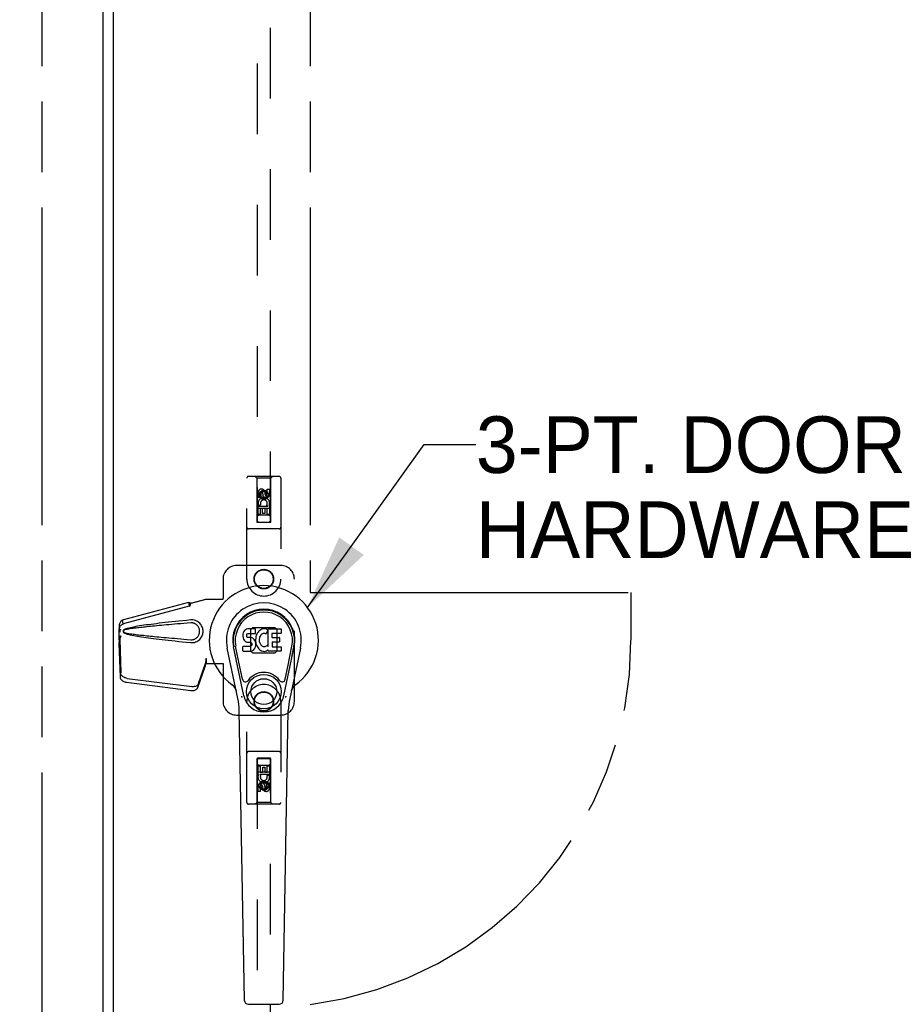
# Model space of a CAD drawing. Header units: inches. Extents: x 0 to 236, y 0 to 153.
# Tile 18 of 36: x 114 to 130, y 45 to 63. Entities that reach past the tile are written whole.
import ezdxf

# ---------------------------------------------------------------- set-up
doc = ezdxf.new("R2010")
doc.units = ezdxf.units.IN
doc.header["$LTSCALE"] = 12.986111
doc.header["$MEASUREMENT"] = 0
doc.linetypes.add('HIDDEN', pattern=[0.2, 0.1, -0.1])
doc.linetypes.add('PHANTOM', pattern=[0.8, 0.45, -0.05, 0.1, -0.05, 0.1, -0.05])
doc.layers.get('0').update_dxf_attribs({"linetype": 'CONTINUOUS'})
for name, color, linetype in [('02___PRT_ALL_AXES', 7, 'CONTINUOUS'), ('AVAILABLE_DOOR_SPACES', 7, 'CONTINUOUS'), ('DEFAULT_2', 8, 'HIDDEN'), ('DIMENSIONS', 7, 'CONTINUOUS')]:
    doc.layers.add(name, color=color, linetype=linetype)
doc.styles.get("Standard").update_dxf_attribs({"font": 'arial.ttf'})
doc.dimstyles.get("Standard").update_dxf_attribs({"dimtxt": 1.180556, "dimasz": 1.388889, "dimexe": 0.09, "dimexo": 0.07, "dimgap": 0.09, "dimtad": 0, "dimtih": 1, "dimtoh": 1, "dimdec": 3, "dimzin": 4, "dimdsep": 46, "dimtxsty": 'Standard', "dimblk": '_FILLED', "dimblk1": '_FILLED', "dimblk2": '_FILLED', "dimcen": 0.09, "dimadec": 3, "dimazin": 1, "dimtp": 0.001, "dimtm": 0.001, "dimtfac": 1, "dimtdec": 3, "dimtofl": 0, "dimtmove": 0, "dimatfit": 3, "dimldrblk": '_FILLED', "dimfxl": 1, "dimtolj": 1, "dimtzin": 4, "dimarcsym": 0})

# ---------------------------------------------------------------- blocks, each defined once
blk = doc.blocks.new('_FILLED')
at = {"color": 0, "linetype": 'ByBlock'}
blk.add_solid([(0, 0), (-1, 0.2), (-1, -0.2)], dxfattribs=at)

msp = doc.modelspace()

# ---------------------------------------------------------------- linework, layer by layer
at = {"color": 3, "linetype": 'Continuous'}
for p, q in [((115.043, 91.179), (115.043, 12.728)), ((115.231, 91.045), (115.231, 12.863))]:
    msp.add_line(p, q, dxfattribs=at)
at = {"color": 7, "linetype": 'Continuous'}
for p, q in [((117.663, 52.148), (117.654, 52.141)), ((117.685, 52.158), (117.663, 52.148)), ((117.709, 52.165), (117.685, 52.158)), ((117.848, 52.165), (117.709, 52.165)), ((117.85, 52.122), (117.848, 52.165)), ((117.944, 52.148), (117.926, 52.135)), ((117.964, 52.157), (117.944, 52.148)), ((117.986, 52.161), (117.964, 52.157)), ((118.008, 52.164), (117.986, 52.161)), ((118.031, 52.163), (118.008, 52.164)), ((118.042, 52.162), (118.031, 52.163)), ((118.052, 52.158), (118.042, 52.162)), ((118.071, 52.146), (118.052, 52.158)), ((118.081, 52.163), (118.318, 52.163)), ((118.081, 51.838), (118.081, 52.163)), ((118.323, 52.159), (118.323, 52.084)), ((117.617, 52.068), (117.615, 52.044)), ((117.615, 52.044), (117.616, 52.02)), ((117.616, 52.02), (117.62, 51.997)), ((117.622, 52.091), (117.617, 52.068)), ((117.62, 51.997), (117.629, 51.975)), ((117.632, 52.114), (117.622, 52.091)), ((117.629, 51.975), (117.641, 51.954)), ((117.645, 52.133), (117.632, 52.114)), ((117.654, 52.141), (117.645, 52.133)), ((117.687, 52.048), (117.689, 52.063)), ((117.687, 52.033), (117.687, 52.048)), ((117.687, 52.025), (117.687, 52.033)), ((117.69, 52.018), (117.687, 52.025)), ((117.689, 52.063), (117.692, 52.069)), ((117.694, 52.012), (117.69, 52.018)), ((117.692, 52.069), (117.698, 52.074)), ((117.7, 52.007), (117.694, 52.012)), ((117.698, 52.074), (117.712, 52.079)), ((117.715, 52.003), (117.7, 52.007)), ((117.712, 52.079), (117.727, 52.08)), ((117.739, 52.004), (117.715, 52.003)), ((117.727, 52.08), (117.84, 52.08)), ((117.763, 52.003), (117.739, 52.004)), ((117.786, 51.998), (117.763, 52.003)), ((117.797, 51.993), (117.786, 51.998)), ((117.807, 51.986), (117.797, 51.993)), ((117.824, 51.969), (117.807, 51.986)), ((117.837, 51.949), (117.824, 51.969)), ((117.84, 52.08), (117.846, 52.08)), ((117.846, 52.08), (117.848, 52.086)), ((117.848, 52.086), (117.849, 52.098)), ((117.852, 52.001), (117.848, 51.957)), ((117.849, 52.098), (117.85, 52.122)), ((117.856, 52.023), (117.852, 52.001)), ((117.862, 52.044), (117.856, 52.023)), ((117.871, 52.065), (117.862, 52.044)), ((117.882, 52.085), (117.871, 52.065)), ((117.895, 52.103), (117.882, 52.085)), ((117.909, 52.119), (117.895, 52.103)), ((117.926, 52.135), (117.909, 52.119)), ((117.918, 51.972), (117.917, 51.945)), ((117.921, 51.999), (117.918, 51.972)), ((117.925, 52.012), (117.921, 51.999)), ((117.931, 52.024), (117.925, 52.012)), ((117.945, 52.047), (117.931, 52.024)), ((117.953, 52.057), (117.945, 52.047)), ((117.964, 52.065), (117.953, 52.057)), ((117.989, 52.075), (117.964, 52.065)), ((118.001, 52.078), (117.989, 52.075)), ((118.015, 52.078), (118.001, 52.078)), ((118.028, 52.075), (118.015, 52.078)), ((118.04, 52.07), (118.028, 52.075)), ((118.073, 52.141), (118.046, 52.073)), ((118.151, 52.075), (118.151, 52.008)), ((118.318, 52.08), (118.156, 52.08)), ((118.156, 52.003), (118.287, 52.003)), ((118.292, 51.999), (118.292, 51.926)), ((117.525, 50.884), (117.328, 51.81)), ((117.636, 50.931), (117.443, 51.835)), ((117.491, 51.608), (117.447, 51.835)), ((117.559, 51.462), (117.484, 51.843)), ((117.618, 51.758), (117.618, 51.833)), ((117.682, 51.838), (117.622, 51.838)), ((117.641, 51.954), (117.658, 51.937)), ((117.658, 51.937), (117.678, 51.924)), ((117.678, 51.924), (117.689, 51.92)), ((117.743, 51.839), (117.682, 51.838)), ((117.689, 51.92), (117.7, 51.918)), ((117.7, 51.918), (117.748, 51.917)), ((117.758, 51.84), (117.743, 51.839)), ((117.748, 51.917), (117.755, 51.917)), ((117.755, 51.917), (117.762, 51.914)), ((117.764, 51.843), (117.758, 51.84)), ((117.762, 51.914), (117.768, 51.91)), ((117.77, 51.849), (117.764, 51.843)), ((117.768, 51.91), (117.773, 51.904)), ((117.779, 51.861), (117.77, 51.849)), ((117.773, 51.904), (117.78, 51.89)), ((117.782, 51.867), (117.779, 51.861)), ((117.78, 51.89), (117.782, 51.875)), ((117.782, 51.875), (117.782, 51.867)), ((117.81, 51.773), (117.827, 51.79)), ((117.827, 51.79), (117.834, 51.8)), ((117.834, 51.8), (117.839, 51.811)), ((117.847, 51.927), (117.837, 51.949)), ((117.839, 51.811), (117.847, 51.833)), ((117.853, 51.904), (117.847, 51.927)), ((117.847, 51.833), (117.854, 51.856)), ((117.848, 51.957), (117.849, 51.934)), ((117.849, 51.934), (117.852, 51.912)), ((117.852, 51.912), (117.856, 51.89)), ((117.855, 51.88), (117.853, 51.904)), ((117.854, 51.856), (117.855, 51.88)), ((117.856, 51.89), (117.863, 51.869)), ((117.863, 51.869), (117.885, 51.83)), ((117.885, 51.83), (117.897, 51.812)), ((117.897, 51.812), (117.912, 51.795)), ((117.912, 51.795), (117.928, 51.78)), ((117.917, 51.945), (117.918, 51.932)), ((117.918, 51.932), (117.921, 51.919)), ((117.921, 51.919), (117.932, 51.895)), ((117.932, 51.895), (117.945, 51.871)), ((117.945, 51.871), (117.954, 51.861)), ((117.954, 51.861), (117.964, 51.853)), ((117.964, 51.853), (117.975, 51.845)), ((117.975, 51.845), (117.987, 51.84)), ((117.987, 51.84), (118.001, 51.838)), ((118.001, 51.838), (118.014, 51.837)), ((118.014, 51.837), (118.027, 51.839)), ((118.027, 51.839), (118.04, 51.843)), ((118.04, 51.843), (118.052, 51.849)), ((118.052, 51.849), (118.063, 51.856)), ((118.069, 51.855), (118.081, 51.838)), ((118.153, 51.917), (118.153, 51.839)), ((118.287, 51.921), (118.157, 51.921)), ((118.157, 51.835), (118.319, 51.835)), ((118.323, 51.83), (118.323, 51.758)), ((118.367, 50.931), (118.56, 51.835)), ((118.444, 51.462), (118.519, 51.843)), ((118.675, 51.81), (118.478, 50.884)), ((118.512, 51.608), (118.556, 51.835)), ((117.623, 51.754), (117.767, 51.754)), ((117.767, 51.754), (117.779, 51.755)), ((117.779, 51.755), (117.79, 51.759)), ((117.79, 51.759), (117.81, 51.773)), ((117.928, 51.78), (117.946, 51.766)), ((117.946, 51.766), (117.956, 51.761)), ((117.956, 51.761), (117.966, 51.758)), ((117.966, 51.758), (117.988, 51.752)), ((117.988, 51.752), (118.01, 51.749)), ((118.01, 51.749), (118.032, 51.753)), ((118.032, 51.753), (118.054, 51.759)), ((118.054, 51.759), (118.072, 51.771)), ((118.072, 51.771), (118.073, 51.771)), ((118.083, 51.771), (118.073, 51.771)), ((118.083, 51.758), (118.083, 51.771)), ((118.319, 51.754), (118.088, 51.754)), ((117.607, 51.236), (117.559, 51.462)), ((118.396, 51.236), (118.444, 51.462)), ((117.644, 45.338), (117.551, 50.659)), ((118.359, 45.338), (118.452, 50.659)), ((117.722, 45.261), (118.281, 45.261))]:
    msp.add_line(p, q, dxfattribs=at)
for points in [[(117.603, 50.901), (117.602, 50.906), (117.6, 50.912), (117.599, 50.917), (117.597, 50.923)], [(118.406, 50.923), (118.405, 50.917), (118.403, 50.912), (118.402, 50.906), (118.4, 50.901)]]:
    msp.add_lwpolyline(points, dxfattribs=at)
for radius in [0.317, 0.238]:
    msp.add_circle((118.002, 51.009), radius, dxfattribs=at)
for centre, radius, start, end in [((118.002, 51.954), 1.004, 305.5066, 234.4934), ((118.002, 51.954), 0.689, 347.9703, 192.0297), ((118.002, 51.954), 0.571, 347.9703, 192.0297), ((118.002, 51.944), 0.527, 348.9402, 191.0594), ((118.068, 52.143), 0.00448, 339.0016, 51.8729), ((118.318, 52.159), 0.00448, 0, 90), ((118.042, 52.074), 0.00448, 246.1578, 339.0016), ((118.156, 52.075), 0.00448, 90, 180), ((118.156, 52.008), 0.00448, 180, 270), ((118.287, 51.999), 0.00448, 0, 90), ((118.318, 52.084), 0.00448, 270, 360), ((117.622, 51.833), 0.00448, 90, 180.0119), ((118.066, 51.853), 0.00448, 34.0893, 127.3444), ((118.157, 51.917), 0.00448, 90, 180), ((118.157, 51.839), 0.00448, 180, 270), ((118.287, 51.926), 0.00448, 270, 360), ((118.319, 51.83), 0.00448, 0, 90), ((117.623, 51.758), 0.00483, 180, 270), ((118.088, 51.758), 0.00448, 180, 270), ((118.319, 51.758), 0.00448, 270, 360), ((118.002, 51.009), 0.354, 35.4237, 144.5763), ((117.304, 50.976), 0.197, 12.0297, 54.4934), ((117.665, 51.249), 0.0591, 192.0297, 324.5763), ((118.338, 51.249), 0.0591, 215.4237, 347.9703), ((118.699, 50.976), 0.197, 125.5066, 167.9703), ((116.37, 50.638), 1.181, 1, 12.0297), ((118.002, 51.009), 0.374, 192.0297, 347.9703), ((119.633, 50.638), 1.181, 167.9703, 179), ((117.722, 45.339), 0.0787, 181, 270), ((118.281, 45.339), 0.0787, 270, 359)]:
    msp.add_arc(centre, radius, start, end, dxfattribs=at)
msp.add_ellipse((118.002, 51.944), major_axis=(0, 0.565), ratio=0.999848, start_param=-1.76365, end_param=1.76365, dxfattribs=at)
at = {"layer": '02___PRT_ALL_AXES', "color": 8, "linetype": 'HIDDEN'}
for p, q in [((118.022, 54.682), (118.022, 54.636)), ((118.066, 54.732), (118.108, 54.732)), ((118.066, 54.64), (118.066, 54.732)), ((118.108, 54.732), (118.108, 54.64)), ((117.895, 54.576), (117.895, 54.669)), ((117.937, 54.576), (117.895, 54.576)), ((117.937, 54.669), (117.937, 54.576)), ((117.981, 54.64), (117.981, 54.669)), ((117.895, 54.42), (118.073, 54.42)), ((117.895, 54.264), (117.895, 54.42)), ((117.943, 54.444), (117.904, 54.427)), ((117.98, 54.377), (117.937, 54.377)), ((117.937, 54.377), (117.937, 54.264)), ((117.98, 54.285), (117.98, 54.377)), ((118.066, 54.377), (118.022, 54.377)), ((118.022, 54.377), (118.022, 54.285)), ((118.073, 54.42), (118.054, 54.433)), ((118.066, 54.264), (118.066, 54.377)), ((118.098, 54.423), (118.096, 54.42)), ((118.096, 54.42), (118.108, 54.42)), ((118.108, 54.42), (118.108, 54.264)), ((117.937, 54.264), (117.895, 54.264)), ((118.022, 54.285), (117.98, 54.285)), ((118.108, 54.264), (118.066, 54.264)), ((117.895, 49.644), (117.937, 49.644)), ((117.895, 49.487), (117.895, 49.644)), ((117.937, 49.644), (117.937, 49.53)), ((117.981, 49.622), (118.023, 49.622)), ((117.981, 49.53), (117.981, 49.622)), ((118.023, 49.622), (118.023, 49.53)), ((118.066, 49.644), (118.108, 49.644)), ((118.066, 49.53), (118.066, 49.644)), ((118.108, 49.644), (118.108, 49.487)), ((117.907, 49.487), (117.895, 49.487)), ((117.906, 49.484), (117.907, 49.487)), ((118.108, 49.487), (117.931, 49.487)), ((117.931, 49.487), (117.949, 49.474)), ((117.937, 49.53), (117.981, 49.53)), ((118.023, 49.53), (118.066, 49.53)), ((118.06, 49.463), (118.099, 49.48)), ((117.895, 49.175), (117.895, 49.267)), ((117.937, 49.267), (117.937, 49.175)), ((117.981, 49.225), (117.981, 49.271)), ((118.022, 49.267), (118.022, 49.239)), ((118.066, 49.331), (118.108, 49.331)), ((118.066, 49.239), (118.066, 49.331)), ((118.108, 49.331), (118.108, 49.239)), ((117.937, 49.175), (117.895, 49.175))]:
    msp.add_line(p, q, dxfattribs=at)
for centre, radius in [((118.002, 54.626), 0.085), ((118.002, 53.079), 0.172), ((118.002, 50.829), 0.172), ((118.002, 49.281), 0.085)]:
    msp.add_circle(centre, radius, dxfattribs=at)
for centre, radius, start, end in [((117.959, 54.669), 0.0644, 12.2995, 180.0775), ((117.959, 54.669), 0.0219, 359.9011, 180), ((118.002, 54.47), 0.107, 334.2636, 203.4027), ((118.002, 54.47), 0.0639, 324.8895, 203.4026), ((118.045, 54.64), 0.0635, 180, 360), ((118.044, 54.64), 0.0219, 190.307, 360), ((118.001, 49.438), 0.107, 154.2636, 23.4027), ((118.001, 49.438), 0.0639, 144.8895, 23.4026), ((117.958, 49.267), 0.0635, 0, 180), ((117.959, 49.267), 0.0219, 10.307, 180), ((118.044, 49.239), 0.0644, 192.2995, 0.0775), ((118.044, 49.239), 0.0219, 179.9011, 360)]:
    msp.add_arc(centre, radius, start, end, dxfattribs=at)
at = {"layer": 'AVAILABLE_DOOR_SPACES', "color": 4, "linetype": 'PHANTOM'}
for p, q in [((113.918, 91.079), (113.918, 12.829)), ((118.856, 91.079), (118.856, 52.829)), ((118.856, 52.829), (124.752, 52.829)), ((124.752, 52.829), (124.752, 51.954))]:
    msp.add_line(p, q, dxfattribs=at)
msp.add_arc((118.002, 51.954), 6.75, 277.2685, 360, dxfattribs=at)
at = {"layer": 'DEFAULT_2', "color": 8, "linetype": 'HIDDEN'}
for p, q in [((117.877, 91.126), (117.877, 54.124)), ((118.127, 54.124), (118.127, 91.126)), ((117.689, 53.078), (117.689, 54.936)), ((118.284, 54.966), (117.719, 54.966)), ((117.872, 54.936), (117.842, 54.966)), ((118.132, 54.936), (117.872, 54.936)), ((117.872, 54.936), (117.875, 54.126)), ((118.128, 54.126), (118.132, 54.936)), ((118.132, 54.936), (118.162, 54.966)), ((118.314, 54.936), (118.314, 53.078)), ((118.002, 54.698), (117.939, 54.662)), ((118.002, 54.686), (117.949, 54.656)), ((118.064, 54.662), (118.002, 54.698)), ((118.002, 54.698), (118.002, 54.686)), ((118.054, 54.656), (118.002, 54.686)), ((117.939, 54.662), (117.949, 54.656)), ((117.939, 54.662), (117.939, 54.589)), ((117.939, 54.589), (117.949, 54.595)), ((117.939, 54.589), (118.002, 54.553)), ((117.949, 54.656), (117.949, 54.595)), ((117.949, 54.595), (118.002, 54.565)), ((118.002, 54.565), (118.054, 54.595)), ((118.002, 54.553), (118.064, 54.589)), ((118.002, 54.553), (118.002, 54.565)), ((118.064, 54.662), (118.054, 54.656)), ((118.054, 54.595), (118.054, 54.656)), ((118.064, 54.589), (118.054, 54.595)), ((118.064, 54.589), (118.064, 54.662)), ((118.129, 54.376), (117.874, 54.376)), ((118.087, 54.251), (117.917, 54.251)), ((118.284, 54.001), (117.719, 54.001)), ((117.875, 54.126), (118.128, 54.126)), ((117.877, 54.127), (118.127, 54.127)), ((117.877, 54.124), (118.127, 54.124)), ((118.314, 53.329), (117.502, 53.329)), ((117.252, 53.079), (117.252, 52.725)), ((118.564, 50.829), (118.564, 53.079)), ((116.662, 52.636), (116.934, 52.709)), ((116.669, 52.636), (116.941, 52.709)), ((116.934, 52.709), (117.255, 52.709)), ((117.247, 52.709), (117.252, 52.725)), ((117.255, 52.709), (117.252, 52.725)), ((115.431, 52.336), (116.622, 52.656)), ((115.445, 52.265), (116.635, 52.585)), ((116.623, 52.652), (116.622, 52.656)), ((116.635, 52.585), (116.622, 52.656)), ((116.623, 52.652), (116.636, 52.581)), ((116.636, 52.581), (116.635, 52.585)), ((116.669, 52.636), (116.662, 52.636)), ((116.681, 52.328), (116.658, 52.327)), ((115.344, 52.157), (115.346, 52.179)), ((115.35, 52.157), (115.344, 52.157)), ((115.344, 51.956), (115.344, 52.157)), ((115.35, 52.156), (115.35, 52.155)), ((115.35, 52.155), (115.35, 52.154)), ((115.35, 52.154), (115.351, 52.152)), ((115.351, 52.152), (115.351, 52.144)), ((115.351, 52.144), (115.352, 52.139)), ((115.363, 52.131), (115.366, 52.144)), ((115.366, 52.144), (115.371, 52.163)), ((115.398, 52.323), (115.412, 52.252)), ((117.764, 52.155), (117.8, 52.191)), ((117.764, 51.752), (117.764, 52.155)), ((117.8, 52.191), (118.203, 52.191)), ((118.203, 52.191), (118.239, 52.155)), ((118.239, 52.155), (118.239, 51.752)), ((115.352, 51.967), (115.339, 51.896)), ((115.35, 51.983), (115.341, 51.927)), ((115.366, 52.037), (115.344, 51.956)), ((115.352, 52.139), (115.353, 52.122)), ((115.352, 51.967), (115.371, 51.352)), ((115.353, 52.122), (115.354, 52.11)), ((115.354, 52.11), (115.355, 52.1)), ((115.373, 52.037), (115.371, 52.03)), ((115.339, 51.906), (115.339, 51.896)), ((115.339, 51.896), (115.358, 51.281)), ((115.344, 51.956), (115.35, 51.956)), ((116.934, 51.616), (116.941, 51.616)), ((116.934, 51.616), (116.934, 51.606)), ((116.934, 51.616), (116.934, 51.529)), ((116.934, 51.606), (116.934, 51.576)), ((116.941, 51.616), (116.941, 51.529)), ((117.8, 51.716), (117.764, 51.752)), ((118.203, 51.716), (117.8, 51.716)), ((118.239, 51.752), (118.203, 51.716)), ((116.79, 51.087), (116.921, 51.471)), ((116.803, 51.158), (116.935, 51.542)), ((116.921, 51.471), (116.935, 51.542)), ((116.931, 51.537), (116.921, 51.471)), ((116.934, 51.558), (116.935, 51.552)), ((116.934, 51.529), (117.255, 51.529)), ((117.247, 51.529), (117.252, 51.512)), ((117.255, 51.529), (117.252, 51.512)), ((117.252, 51.512), (117.252, 50.829)), ((115.489, 51.253), (116.676, 51.101)), ((115.475, 51.182), (116.663, 51.03)), ((117.689, 48.971), (117.689, 50.829)), ((118.314, 50.829), (118.314, 48.971)), ((117.502, 50.579), (118.314, 50.579)), ((118.284, 49.906), (117.719, 49.906)), ((117.875, 49.781), (117.872, 48.971)), ((117.875, 49.781), (118.128, 49.781)), ((118.127, 49.783), (117.877, 49.783)), ((117.877, 49.783), (117.877, 12.781)), ((118.127, 49.78), (117.877, 49.78)), ((117.917, 49.656), (118.087, 49.656)), ((118.127, 12.781), (118.127, 49.783)), ((118.132, 48.971), (118.128, 49.781)), ((117.874, 49.531), (118.129, 49.531)), ((118.002, 49.354), (117.939, 49.318)), ((117.939, 49.318), (117.949, 49.312)), ((117.939, 49.318), (117.939, 49.246)), ((117.939, 49.246), (117.949, 49.251)), ((117.939, 49.246), (118.002, 49.21)), ((118.002, 49.342), (117.949, 49.312)), ((117.949, 49.312), (117.949, 49.251)), ((117.949, 49.251), (118.002, 49.221)), ((118.064, 49.318), (118.002, 49.354)), ((118.002, 49.354), (118.002, 49.342)), ((118.054, 49.312), (118.002, 49.342)), ((118.002, 49.221), (118.054, 49.251)), ((118.002, 49.21), (118.064, 49.246)), ((118.064, 49.318), (118.054, 49.312)), ((118.054, 49.251), (118.054, 49.312)), ((118.064, 49.246), (118.054, 49.251)), ((118.064, 49.246), (118.064, 49.318)), ((118.002, 49.21), (118.002, 49.221)), ((118.284, 48.941), (117.719, 48.941)), ((117.872, 48.971), (117.842, 48.941)), ((118.132, 48.971), (117.872, 48.971)), ((118.132, 48.971), (118.162, 48.941))]:
    msp.add_line(p, q, dxfattribs=at)
for points in [[(116.623, 52.652), (116.626, 52.65), (116.629, 52.648), (116.632, 52.647), (116.635, 52.646), (116.638, 52.645), (116.641, 52.644), (116.643, 52.643), (116.645, 52.643)], [(116.636, 52.581), (116.639, 52.583), (116.641, 52.585), (116.644, 52.587), (116.645, 52.589), (116.647, 52.591), (116.649, 52.594), (116.65, 52.597), (116.651, 52.6), (116.652, 52.603), (116.653, 52.606), (116.654, 52.609), (116.655, 52.613), (116.656, 52.617), (116.657, 52.621), (116.658, 52.625), (116.659, 52.629)], [(116.645, 52.643), (116.65, 52.642), (116.653, 52.641), (116.656, 52.64), (116.659, 52.639), (116.662, 52.638), (116.666, 52.637), (116.669, 52.636)], [(116.659, 52.629), (116.66, 52.63), (116.661, 52.633), (116.663, 52.634), (116.665, 52.635), (116.667, 52.636)], [(116.659, 52.629), (116.66, 52.632), (116.662, 52.636)], [(115.398, 52.323), (115.406, 52.327), (115.414, 52.33), (115.423, 52.333), (115.431, 52.336)], [(116.658, 52.327), (116.583, 52.319), (116.51, 52.312), (116.441, 52.305), (116.375, 52.298), (116.311, 52.291), (116.249, 52.284), (116.191, 52.277), (116.134, 52.271), (116.08, 52.265), (116.028, 52.258), (115.978, 52.252), (115.93, 52.246), (115.884, 52.24), (115.84, 52.234), (115.798, 52.228), (115.758, 52.222), (115.719, 52.216), (115.682, 52.21), (115.646, 52.204), (115.612, 52.197), (115.58, 52.191), (115.549, 52.184), (115.519, 52.178), (115.491, 52.17), (115.465, 52.162), (115.439, 52.154)], [(116.658, 51.911), (116.681, 51.91), (116.703, 51.911), (116.725, 51.915), (116.747, 51.922), (116.768, 51.931), (116.788, 51.942), (116.807, 51.955), (116.823, 51.97), (116.837, 51.986), (116.849, 52.002), (116.859, 52.018), (116.867, 52.035), (116.873, 52.052), (116.878, 52.068), (116.882, 52.085), (116.884, 52.102), (116.884, 52.119), (116.884, 52.135), (116.882, 52.152), (116.878, 52.169), (116.873, 52.186), (116.867, 52.202), (116.859, 52.219), (116.849, 52.235), (116.837, 52.252), (116.823, 52.267), (116.807, 52.282), (116.788, 52.295), (116.768, 52.307), (116.747, 52.316), (116.725, 52.322), (116.703, 52.326), (116.681, 52.328)], [(115.346, 52.179), (115.347, 52.186), (115.349, 52.194), (115.353, 52.202), (115.357, 52.21), (115.363, 52.218), (115.37, 52.226), (115.379, 52.233), (115.388, 52.24), (115.399, 52.246), (115.412, 52.252)], [(115.347, 52.216), (115.347, 52.21), (115.347, 52.202), (115.347, 52.195), (115.347, 52.188), (115.346, 52.182), (115.346, 52.179)], [(115.347, 52.216), (115.348, 52.23), (115.35, 52.246), (115.353, 52.261), (115.358, 52.275), (115.364, 52.288), (115.371, 52.299), (115.38, 52.308), (115.389, 52.316), (115.398, 52.323)], [(115.348, 52.197), (115.347, 52.214), (115.347, 52.216)], [(115.355, 52.1), (115.354, 52.116), (115.353, 52.132), (115.352, 52.148), (115.351, 52.164), (115.35, 52.18), (115.348, 52.197)], [(115.35, 52.157), (115.35, 52.157), (115.35, 52.157), (115.35, 52.157), (115.35, 52.156), (115.35, 52.156)], [(115.412, 52.252), (115.42, 52.256), (115.428, 52.259), (115.436, 52.262), (115.445, 52.265)], [(115.439, 52.154), (115.433, 52.151), (115.428, 52.147), (115.424, 52.142), (115.42, 52.137), (115.417, 52.131), (115.416, 52.125), (115.415, 52.119), (115.416, 52.113), (115.417, 52.107), (115.42, 52.101), (115.423, 52.096), (115.428, 52.091), (115.433, 52.087), (115.439, 52.084)], [(115.439, 52.143), (115.434, 52.141), (115.43, 52.138), (115.426, 52.135), (115.423, 52.132), (115.421, 52.127), (115.419, 52.123), (115.419, 52.118), (115.419, 52.114), (115.421, 52.109), (115.423, 52.105), (115.426, 52.102), (115.43, 52.099), (115.434, 52.096), (115.439, 52.094)], [(116.658, 52.273), (116.594, 52.268), (116.533, 52.263), (116.474, 52.258), (116.417, 52.253), (116.362, 52.248), (116.31, 52.243), (116.259, 52.239), (116.21, 52.234), (116.163, 52.23), (116.118, 52.226), (116.075, 52.222), (116.034, 52.218), (115.994, 52.214), (115.957, 52.211), (115.921, 52.207), (115.886, 52.204), (115.853, 52.2), (115.822, 52.197), (115.792, 52.194), (115.763, 52.191), (115.735, 52.187), (115.707, 52.184), (115.68, 52.181), (115.653, 52.178), (115.626, 52.174), (115.599, 52.171), (115.573, 52.167), (115.546, 52.163), (115.519, 52.159), (115.492, 52.154), (115.466, 52.149), (115.439, 52.143)], [(116.658, 51.964), (116.667, 51.964), (116.676, 51.964), (116.686, 51.964), (116.695, 51.966), (116.704, 51.968), (116.714, 51.97), (116.722, 51.973), (116.731, 51.976), (116.739, 51.981), (116.748, 51.985), (116.756, 51.99), (116.764, 51.997), (116.772, 52.004), (116.78, 52.012), (116.788, 52.021), (116.796, 52.031), (116.802, 52.042), (116.808, 52.053), (116.813, 52.064), (116.816, 52.075), (116.819, 52.086), (116.821, 52.097), (116.822, 52.107), (116.822, 52.118), (116.822, 52.128), (116.821, 52.139), (116.819, 52.149), (116.817, 52.16), (116.813, 52.171), (116.809, 52.183), (116.803, 52.194), (116.797, 52.205), (116.789, 52.215), (116.782, 52.224), (116.773, 52.233), (116.765, 52.24), (116.757, 52.246), (116.749, 52.252), (116.74, 52.256), (116.732, 52.261), (116.723, 52.264), (116.714, 52.267), (116.705, 52.27), (116.696, 52.272), (116.686, 52.273), (116.677, 52.274), (116.667, 52.274), (116.658, 52.273)], [(115.373, 52.037), (115.368, 52.018), (115.363, 51.999), (115.357, 51.98), (115.352, 51.961), (115.347, 51.944), (115.341, 51.927)], [(115.366, 52.037), (115.363, 52.028), (115.36, 52.018), (115.358, 52.009), (115.355, 52), (115.352, 51.992), (115.35, 51.983)], [(115.35, 51.983), (115.35, 51.981), (115.351, 51.978), (115.351, 51.975), (115.351, 51.972), (115.352, 51.97), (115.352, 51.967)], [(115.355, 52.1), (115.357, 52.107), (115.358, 52.113), (115.36, 52.119), (115.361, 52.125), (115.363, 52.131)], [(115.439, 52.094), (115.466, 52.089), (115.492, 52.083), (115.519, 52.079), (115.546, 52.074), (115.572, 52.07), (115.599, 52.067), (115.626, 52.063), (115.653, 52.06), (115.679, 52.056), (115.706, 52.053), (115.734, 52.05), (115.762, 52.047), (115.791, 52.044), (115.821, 52.04), (115.853, 52.037), (115.885, 52.034), (115.92, 52.03), (115.956, 52.027), (115.993, 52.023), (116.033, 52.019), (116.074, 52.015), (116.117, 52.011), (116.162, 52.007), (116.209, 52.003), (116.258, 51.999), (116.309, 51.994), (116.362, 51.989), (116.417, 51.985), (116.474, 51.98), (116.533, 51.975), (116.594, 51.969), (116.658, 51.964)], [(115.439, 52.084), (115.464, 52.075), (115.49, 52.067), (115.518, 52.06), (115.547, 52.053), (115.578, 52.047), (115.61, 52.04), (115.644, 52.034), (115.679, 52.028), (115.716, 52.022), (115.754, 52.016), (115.795, 52.01), (115.837, 52.004), (115.881, 51.998), (115.926, 51.992), (115.974, 51.986), (116.024, 51.98), (116.076, 51.973), (116.13, 51.967), (116.187, 51.96), (116.246, 51.954), (116.308, 51.947), (116.372, 51.94), (116.439, 51.933), (116.509, 51.926), (116.582, 51.918), (116.658, 51.911)], [(115.341, 51.927), (115.341, 51.922), (115.339, 51.906)], [(116.941, 51.616), (116.939, 51.596), (116.936, 51.576), (116.933, 51.556), (116.931, 51.537)], [(116.934, 51.588), (116.934, 51.581), (116.933, 51.568), (116.932, 51.553), (116.931, 51.537), (116.928, 51.52), (116.927, 51.509)], [(116.934, 51.576), (116.934, 51.567), (116.934, 51.558)], [(116.935, 51.552), (116.935, 51.55), (116.935, 51.547), (116.935, 51.544), (116.935, 51.542)], [(115.358, 51.281), (115.359, 51.27), (115.362, 51.258), (115.367, 51.247), (115.374, 51.237), (115.383, 51.226), (115.393, 51.217), (115.404, 51.208), (115.417, 51.201), (115.431, 51.194), (115.445, 51.189), (115.46, 51.185), (115.475, 51.182)], [(115.489, 51.253), (115.473, 51.256), (115.459, 51.26), (115.444, 51.265), (115.43, 51.272), (115.418, 51.279), (115.406, 51.288), (115.396, 51.297), (115.388, 51.308), (115.381, 51.318), (115.376, 51.329), (115.373, 51.341), (115.371, 51.352)], [(116.663, 51.03), (116.677, 51.028), (116.691, 51.028), (116.705, 51.029), (116.719, 51.032), (116.731, 51.035), (116.743, 51.04), (116.754, 51.046), (116.764, 51.052), (116.773, 51.06), (116.78, 51.068), (116.785, 51.077), (116.79, 51.087)], [(116.803, 51.158), (116.799, 51.148), (116.793, 51.139), (116.786, 51.131), (116.778, 51.124), (116.768, 51.117), (116.757, 51.111), (116.745, 51.106), (116.732, 51.103), (116.719, 51.101), (116.705, 51.099), (116.691, 51.099), (116.676, 51.101)]]:
    msp.add_lwpolyline(points, dxfattribs=at)
for centre, radius in [((118.002, 54.626), 0.0845), ((118.002, 53.078), 0.18), ((118.002, 50.829), 0.18), ((118.002, 49.281), 0.0845)]:
    msp.add_circle(centre, radius, dxfattribs=at)
for centre, radius, start, end in [((117.719, 54.936), 0.03, 90, 180), ((118.284, 54.936), 0.03, 0, 90), ((117.917, 54.211), 0.04, 90, 180), ((117.917, 54.166), 0.04, 180, 270), ((118.087, 54.211), 0.04, 0, 90), ((118.087, 54.166), 0.04, 270, 360), ((117.719, 54.031), 0.03, 180, 270), ((118.284, 54.031), 0.03, 270, 360), ((117.502, 53.079), 0.25, 90, 180), ((118.314, 53.079), 0.25, 0, 90), ((118.002, 53.078), 0.312, 180, 360), ((118.002, 50.829), 0.312, 0, 180), ((117.502, 50.829), 0.25, 180, 270), ((118.314, 50.829), 0.25, 270, 360), ((117.719, 49.876), 0.03, 90, 180), ((118.284, 49.876), 0.03, 0, 90), ((117.917, 49.741), 0.04, 90, 180), ((117.917, 49.696), 0.04, 180, 270), ((118.087, 49.741), 0.04, 0, 90), ((118.087, 49.696), 0.04, 270, 360), ((117.719, 48.971), 0.03, 180, 270), ((118.284, 48.971), 0.03, 270, 360)]:
    msp.add_arc(centre, radius, start, end, dxfattribs=at)
msp.add_ellipse((115.37, 52.03), major_axis=(0.02, 0.0746), ratio=0.018459, start_param=-3.136658, end_param=-1.565862, dxfattribs=at)

# ---------------------------------------------------------------- texts
at = {"layer": 'DIMENSIONS', "color": 2, "linetype": 'Continuous', "insert": (121.898, 56.071), "char_height": 1.0417, "width": 8.47274, "attachment_point": 1, "line_spacing_factor": 0.9}
msp.add_mtext('3-PT. DOOR\\PHARDWARE', dxfattribs=at)

# ---------------------------------------------------------------- leaders
at = {"layer": 'DIMENSIONS', "color": 2, "linetype": 'Continuous', "annotation_type": 0, "has_hookline": 1, "hookline_direction": 1, "text_width": 8.294}
msp.add_leader([(118.805, 52.555), (120.951, 55.55), (121.898, 55.55)], dimstyle='Standard', override={"dimtad": 0}, dxfattribs=at)

doc.saveas('drawing.dxf')
